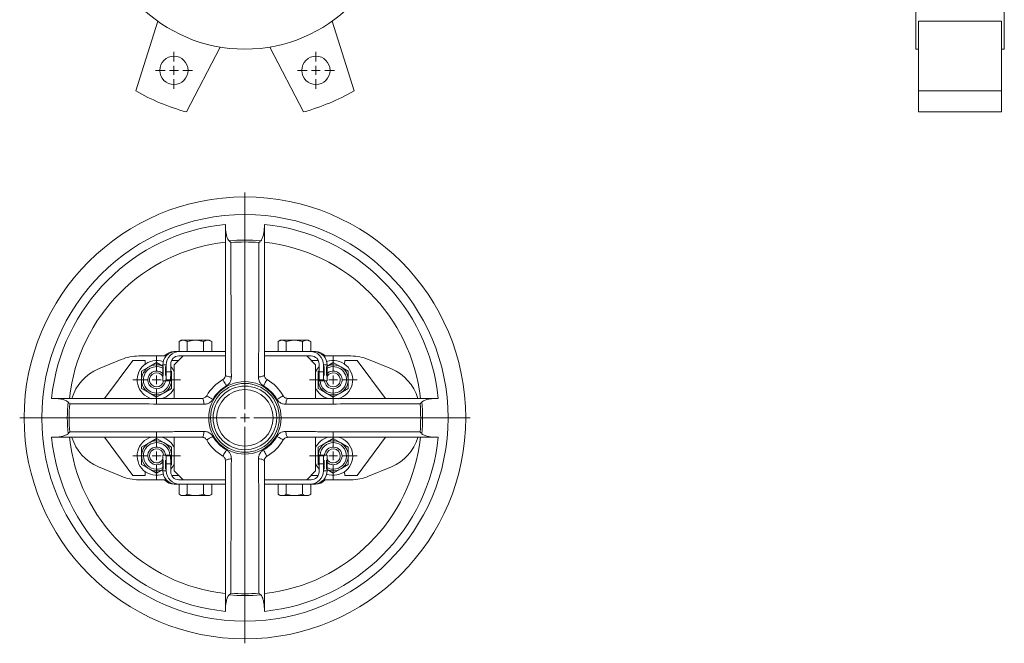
# Model space of a CAD drawing. Header units: millimetres. Extents: x -306 to 351, y -46 to 950.
# Tile 1 of 3: x -306 to 251, y -46 to 306. Entities that reach past the tile are written whole.
import ezdxf

# ---------------------------------------------------------------- set-up
doc = ezdxf.new("R2010")
doc.units = ezdxf.units.MM

# ---------------------------------------------------------------- blocks, each defined once
blk = doc.blocks.new('SW_CENTERMARKSYMBOL_3')
at = {"color": 0, "linetype": 'Continuous', "lineweight": 0}
for p, q in [((0, 5), (0, 10.5)), ((-5, 0), (-10.5, 0)), ((0, 0), (-2.5, 0)), ((0, 0), (0, 2.5)), ((0, 0), (0, -2.5)), ((0, 0), (2.5, 0)), ((5, 0), (10.5, 0)), ((0, -5), (0, -10.5))]:
    blk.add_line(p, q, dxfattribs=at)
blk = doc.blocks.new('SW_CENTERMARKSYMBOL_4')
at = {"color": 0, "linetype": 'Continuous', "lineweight": 0}
for p, q in [((0, 5), (0, 10.5)), ((-5, 0), (-10.5, 0)), ((0, 0), (-2.5, 0)), ((0, 0), (0, 2.5)), ((0, 0), (0, -2.5)), ((0, 0), (2.5, 0)), ((5, 0), (10.5, 0)), ((0, -5), (0, -10.5))]:
    blk.add_line(p, q, dxfattribs=at)
blk = doc.blocks.new('SW_CENTERMARKSYMBOL_14')
at = {"color": 0, "linetype": 'Continuous', "lineweight": 0}
for p, q in [((0, 5), (0, 13.5)), ((-5, 0), (-13.5, 0)), ((0, 0), (-2.5, 0)), ((0, 0), (0, 2.5)), ((0, 0), (0, -2.5)), ((0, 0), (2.5, 0)), ((5, 0), (13.5, 0)), ((0, -5), (0, -13.5))]:
    blk.add_line(p, q, dxfattribs=at)
blk = doc.blocks.new('SW_CENTERMARKSYMBOL_15')
at = {"color": 0, "linetype": 'Continuous', "lineweight": 0}
for p, q in [((0, 5), (0, 13.5)), ((-5, 0), (-13.5, 0)), ((0, 0), (-2.5, 0)), ((0, 0), (0, 2.5)), ((0, 0), (0, -2.5)), ((0, 0), (2.5, 0)), ((5, 0), (13.5, 0)), ((0, -5), (0, -13.5))]:
    blk.add_line(p, q, dxfattribs=at)
blk = doc.blocks.new('SW_CENTERMARKSYMBOL_16')
at = {"color": 0, "linetype": 'Continuous', "lineweight": 0}
for p, q in [((0, 5), (0, 13.5)), ((-5, 0), (-13.5, 0)), ((0, 0), (-2.5, 0)), ((0, 0), (0, 2.5)), ((0, 0), (0, -2.5)), ((0, 0), (2.5, 0)), ((5, 0), (13.5, 0)), ((0, -5), (0, -13.5))]:
    blk.add_line(p, q, dxfattribs=at)
blk = doc.blocks.new('SW_CENTERMARKSYMBOL_17')
at = {"color": 0, "linetype": 'Continuous', "lineweight": 0}
for p, q in [((0, 5), (0, 13.5)), ((-5, 0), (-13.5, 0)), ((0, 0), (-2.5, 0)), ((0, 0), (0, 2.5)), ((0, 0), (0, -2.5)), ((0, 0), (2.5, 0)), ((5, 0), (13.5, 0)), ((0, -5), (0, -13.5))]:
    blk.add_line(p, q, dxfattribs=at)
blk = doc.blocks.new('SW_CENTERMARKSYMBOL_18')
at = {"color": 0, "linetype": 'Continuous', "lineweight": 0}
for p, q in [((0, 5), (0, 127.5)), ((-5, 0), (-127.5, 0)), ((0, 0), (-2.5, 0)), ((0, 0), (0, 2.5)), ((0, 0), (0, -2.5)), ((0, 0), (2.5, 0)), ((5, 0), (127.5, 0)), ((0, -5), (0, -127.5))]:
    blk.add_line(p, q, dxfattribs=at)

msp = doc.modelspace()

# ---------------------------------------------------------------- linework, layer by layer
at = {"color": 7, "linetype": 'Continuous', "lineweight": 15}
for p, q in [((201.22, 289.7), (201.22, 374.7)), ((251.22, 289.7), (251.22, 374.7)), ((-240.45, 266.03), (-228.01, 305.49)), ((-116.87, 266.03), (-129.31, 305.49)), ((249.72, 305.49), (202.72, 305.49)), ((202.72, 266.03), (202.72, 305.49)), ((249.72, 266.03), (249.72, 305.49)), ((-192.7, 290.86), (-211.81, 254.17)), ((-164.62, 290.86), (-145.51, 254.17)), ((201.22, 289.7), (202.72, 289.7)), ((249.72, 289.7), (251.22, 289.7)), ((249.72, 266.03), (202.72, 266.03)), ((202.72, 254.17), (202.72, 266.03)), ((249.72, 254.17), (249.72, 266.03)), ((249.72, 254.17), (202.72, 254.17)), ((-189.66, 190.58), (-189.66, 189.08)), ((-189.66, 190.58), (-189.66, 189.38)), ((-167.66, 189.08), (-167.66, 190.58)), ((-167.66, 189.38), (-167.66, 190.58)), ((-189.66, 189.08), (-189.66, 189.38)), ((-167.66, 189.38), (-167.66, 189.08)), ((-214.69, 125.03), (-215.9, 124.33)), ((-215.9, 124.33), (-215.9, 118.63)), ((-214.69, 125.03), (-213.91, 125.03)), ((-213.27, 125.03), (-213.91, 125.03)), ((-213.27, 125.03), (-207.3, 125.03)), ((-211.28, 124.33), (-211.28, 118.63)), ((-206.02, 125.03), (-207.3, 125.03)), ((-206.02, 125.03), (-200.05, 125.03)), ((-202.04, 124.33), (-202.04, 118.63)), ((-199.41, 125.03), (-200.05, 125.03)), ((-199.41, 125.03), (-198.63, 125.03)), ((-197.42, 124.33), (-198.63, 125.03)), ((-197.42, 124.33), (-197.42, 118.63)), ((-158.69, 125.03), (-159.9, 124.33)), ((-159.9, 124.33), (-159.9, 118.63)), ((-158.69, 125.03), (-157.91, 125.03)), ((-157.27, 125.03), (-157.91, 125.03)), ((-157.27, 125.03), (-151.3, 125.03)), ((-155.28, 124.33), (-155.28, 118.63)), ((-150.02, 125.03), (-151.3, 125.03)), ((-150.02, 125.03), (-144.05, 125.03)), ((-146.04, 124.33), (-146.04, 118.63)), ((-143.41, 125.03), (-144.05, 125.03)), ((-143.41, 125.03), (-142.63, 125.03)), ((-141.42, 124.33), (-142.63, 125.03)), ((-141.42, 124.33), (-141.42, 118.63)), ((-218.63, 118.63), (-217.66, 118.63)), ((-217.66, 118.63), (-215.9, 118.63)), ((-215.66, 118.63), (-189.66, 118.63)), ((-167.66, 118.63), (-141.66, 118.63)), ((-141.42, 118.63), (-139.66, 118.63)), ((-139.66, 118.63), (-138.69, 118.63)), ((-248.64, 114.15), (-261.61, 108.78)), ((-242.16, 113.63), (-258.17, 92.13)), ((-235.16, 113.63), (-242.16, 113.63)), ((-223.99, 116.13), (-238.69, 116.13)), ((-235.07, 111.57), (-235.16, 113.63)), ((-232.91, 109.99), (-228.66, 112.45)), ((-228.66, 112.45), (-225.16, 110.42)), ((-223.25, 116.13), (-223.99, 116.13)), ((-223.25, 116.13), (-223.25, 116.13)), ((-220.66, 111.63), (-220.66, 107.13)), ((-216.16, 113.63), (-220.19, 113.63)), ((-213.66, 116.13), (-218.66, 111.13)), ((-189.66, 116.13), (-216.16, 116.13)), ((-141.16, 116.13), (-167.66, 116.13)), ((-138.66, 111.13), (-143.66, 116.13)), ((-137.13, 113.63), (-141.16, 113.63)), ((-136.66, 107.13), (-136.66, 111.63)), ((-134.07, 116.13), (-134.07, 116.13)), ((-133.33, 116.13), (-134.07, 116.13)), ((-118.63, 116.13), (-133.33, 116.13)), ((-128.66, 112.45), (-132.16, 110.42)), ((-124.41, 109.99), (-128.66, 112.45)), ((-122.16, 113.63), (-122.25, 111.57)), ((-115.16, 113.63), (-122.16, 113.63)), ((-99.15, 92.13), (-115.16, 113.63)), ((-95.71, 108.78), (-108.68, 114.15)), ((-237.16, 107.54), (-232.91, 109.99)), ((-237.16, 102.63), (-237.16, 107.54)), ((-223.16, 111.13), (-225.16, 111.13)), ((-225.16, 102.13), (-225.16, 111.13)), ((-223.22, 102.13), (-223.16, 107.13)), ((-223.16, 107.13), (-223.16, 111.13)), ((-223.16, 107.13), (-220.66, 107.13)), ((-220.66, 107.13), (-220.72, 102.13)), ((-220.66, 107.83), (-220.16, 107.54)), ((-220.16, 107.54), (-220.16, 102.63)), ((-218.66, 111.13), (-218.66, 92.13)), ((-138.66, 92.13), (-138.66, 111.13)), ((-136.66, 107.83), (-137.16, 107.54)), ((-137.16, 107.54), (-137.16, 102.63)), ((-136.66, 107.13), (-134.16, 107.13)), ((-136.6, 102.13), (-136.66, 107.13)), ((-134.16, 111.13), (-134.16, 107.13)), ((-132.16, 111.13), (-134.16, 111.13)), ((-134.16, 107.13), (-134.1, 102.13)), ((-132.16, 111.13), (-132.16, 102.13)), ((-120.16, 107.54), (-124.41, 109.99)), ((-120.16, 102.63), (-120.16, 107.54)), ((-237.16, 97.72), (-237.16, 102.63)), ((-225.16, 102.13), (-223.22, 102.13)), ((-220.72, 102.13), (-223.22, 102.13)), ((-220.16, 102.63), (-220.16, 97.72)), ((-137.16, 102.63), (-137.16, 97.72)), ((-134.1, 102.13), (-136.6, 102.13)), ((-132.16, 102.13), (-134.1, 102.13)), ((-120.16, 97.72), (-120.16, 102.63)), ((-232.91, 95.27), (-237.16, 97.72)), ((-228.66, 92.82), (-232.91, 95.27)), ((-224.41, 95.27), (-228.66, 92.82)), ((-220.16, 97.72), (-224.41, 95.27)), ((-137.16, 97.72), (-132.91, 95.27)), ((-132.91, 95.27), (-128.66, 92.82)), ((-128.66, 92.82), (-124.41, 95.27)), ((-124.41, 95.27), (-120.16, 97.72)), ((-286.91, 92.13), (-288.11, 92.13)), ((-286.91, 92.13), (-286.61, 92.13)), ((-70.71, 92.13), (-70.41, 92.13)), ((-69.21, 92.13), (-70.41, 92.13)), ((-288.11, 70.13), (-286.91, 70.13)), ((-286.61, 70.13), (-286.91, 70.13)), ((-258.17, 70.13), (-242.16, 48.63)), ((-232.91, 66.99), (-237.16, 64.54)), ((-228.66, 69.45), (-232.91, 66.99)), ((-224.41, 66.99), (-228.66, 69.45)), ((-220.16, 64.54), (-224.41, 66.99)), ((-218.66, 70.13), (-218.66, 51.13)), ((-138.66, 51.13), (-138.66, 70.13)), ((-137.16, 64.54), (-132.91, 66.99)), ((-132.91, 66.99), (-128.66, 69.45)), ((-128.66, 69.45), (-124.41, 66.99)), ((-124.41, 66.99), (-120.16, 64.54)), ((-115.16, 48.63), (-99.15, 70.13)), ((-70.41, 70.13), (-70.71, 70.13)), ((-70.41, 70.13), (-69.21, 70.13)), ((-237.16, 64.54), (-237.16, 59.63)), ((-220.16, 59.63), (-220.16, 64.54)), ((-137.16, 59.63), (-137.16, 64.54)), ((-120.16, 64.54), (-120.16, 59.63)), ((-237.16, 59.63), (-237.16, 54.72)), ((-225.16, 60.13), (-223.22, 60.13)), ((-225.16, 60.13), (-225.16, 51.13)), ((-223.16, 55.13), (-223.22, 60.13)), ((-223.22, 60.13), (-220.72, 60.13)), ((-220.72, 60.13), (-220.66, 55.13)), ((-220.16, 54.72), (-220.16, 59.63)), ((-137.16, 54.72), (-137.16, 59.63)), ((-136.66, 55.13), (-136.6, 60.13)), ((-136.6, 60.13), (-134.1, 60.13)), ((-134.1, 60.13), (-134.16, 55.13)), ((-132.16, 60.13), (-134.1, 60.13)), ((-132.16, 51.13), (-132.16, 60.13)), ((-120.16, 59.63), (-120.16, 54.72)), ((-261.61, 53.48), (-248.64, 48.11)), ((-237.16, 54.72), (-232.91, 52.27)), ((-235.16, 48.63), (-235.07, 50.69)), ((-232.91, 52.27), (-228.66, 49.82)), ((-228.66, 49.82), (-225.16, 51.84)), ((-225.16, 51.13), (-223.16, 51.13)), ((-223.16, 55.13), (-223.16, 51.13)), ((-220.66, 55.13), (-223.16, 55.13)), ((-220.66, 50.63), (-220.66, 55.13)), ((-220.66, 54.43), (-220.16, 54.72)), ((-218.66, 51.13), (-213.66, 46.13)), ((-143.66, 46.13), (-138.66, 51.13)), ((-136.66, 54.43), (-137.16, 54.72)), ((-136.66, 55.13), (-136.66, 50.63)), ((-134.16, 55.13), (-136.66, 55.13)), ((-134.16, 51.13), (-134.16, 55.13)), ((-134.16, 51.13), (-132.16, 51.13)), ((-128.66, 49.82), (-132.16, 51.84)), ((-124.41, 52.27), (-128.66, 49.82)), ((-120.16, 54.72), (-124.41, 52.27)), ((-122.25, 50.69), (-122.16, 48.63)), ((-108.68, 48.11), (-95.71, 53.48)), ((-242.16, 48.63), (-235.16, 48.63)), ((-238.69, 46.13), (-223.99, 46.13)), ((-223.99, 46.13), (-223.25, 46.13)), ((-223.25, 46.13), (-223.25, 46.13)), ((-220.19, 48.63), (-216.16, 48.63)), ((-189.66, 46.13), (-216.16, 46.13)), ((-141.16, 46.13), (-167.66, 46.13)), ((-141.16, 48.63), (-137.13, 48.63)), ((-134.07, 46.13), (-134.07, 46.13)), ((-134.07, 46.13), (-133.33, 46.13)), ((-133.33, 46.13), (-118.63, 46.13)), ((-122.16, 48.63), (-115.16, 48.63)), ((-217.66, 43.63), (-218.63, 43.63)), ((-215.9, 43.63), (-217.66, 43.63)), ((-215.9, 37.93), (-215.9, 43.63)), ((-215.66, 43.63), (-189.66, 43.63)), ((-211.28, 37.93), (-211.28, 43.63)), ((-202.04, 37.93), (-202.04, 43.63)), ((-197.42, 37.93), (-197.42, 43.63)), ((-167.66, 43.63), (-141.66, 43.63)), ((-159.9, 37.93), (-159.9, 43.63)), ((-155.28, 37.93), (-155.28, 43.63)), ((-146.04, 37.93), (-146.04, 43.63)), ((-139.66, 43.63), (-141.42, 43.63)), ((-141.42, 37.93), (-141.42, 43.63)), ((-138.69, 43.63), (-139.66, 43.63)), ((-215.9, 37.93), (-214.69, 37.23)), ((-213.91, 37.23), (-214.69, 37.23)), ((-213.27, 37.23), (-213.91, 37.23)), ((-207.3, 37.23), (-213.27, 37.23)), ((-206.02, 37.23), (-207.3, 37.23)), ((-200.05, 37.23), (-206.02, 37.23)), ((-199.41, 37.23), (-200.05, 37.23)), ((-198.63, 37.23), (-199.41, 37.23)), ((-198.63, 37.23), (-197.42, 37.93)), ((-159.9, 37.93), (-158.69, 37.23)), ((-157.91, 37.23), (-158.69, 37.23)), ((-157.27, 37.23), (-157.91, 37.23)), ((-151.3, 37.23), (-157.27, 37.23)), ((-150.02, 37.23), (-151.3, 37.23)), ((-144.05, 37.23), (-150.02, 37.23)), ((-143.41, 37.23), (-144.05, 37.23)), ((-142.63, 37.23), (-143.41, 37.23)), ((-142.63, 37.23), (-141.42, 37.93)), ((-189.66, -27.12), (-189.66, -26.82)), ((-189.66, -26.82), (-189.66, -28.32)), ((-189.66, -27.12), (-189.66, -28.32)), ((-167.66, -26.82), (-167.66, -27.12)), ((-167.66, -28.32), (-167.66, -26.82)), ((-167.66, -28.32), (-167.66, -27.12))]:
    msp.add_line(p, q, dxfattribs=at)
at = {"color": 7, "linetype": 'Continuous', "lineweight": 15, "flags": 128}
for points in [[(-220.61, 110.13), (-219.48, 108.69), (-218.66, 107.21)], [(-136.71, 110.13), (-137.84, 108.69), (-138.66, 107.21)], [(-191.16, 102.78), (-191.12, 102.71), (-190.99, 102.48), (-190.78, 102.13), (-190.51, 101.66), (-190.2, 101.11), (-189.85, 100.5), (-189.48, 99.88), (-189.13, 99.27)], [(-189.66, 105.38), (-189.59, 105.17), (-189.4, 104.97), (-189.08, 104.79), (-188.66, 104.63), (-188.15, 104.51), (-187.58, 104.42), (-186.96, 104.38), (-186.33, 104.38)], [(-167.66, 105.38), (-167.73, 105.17), (-167.92, 104.97), (-168.24, 104.79), (-168.66, 104.63), (-169.17, 104.51), (-169.74, 104.42), (-170.36, 104.38), (-170.99, 104.38)], [(-166.16, 102.78), (-166.2, 102.71), (-166.33, 102.48), (-166.54, 102.13), (-166.81, 101.66), (-167.12, 101.11), (-167.48, 100.5), (-167.84, 99.88), (-168.19, 99.27)], [(-202.91, 92.13), (-202.7, 92.06), (-202.5, 91.87), (-202.32, 91.55), (-202.16, 91.13), (-202.04, 90.62), (-201.95, 90.05), (-201.91, 89.43), (-201.91, 88.8)], [(-200.31, 93.63), (-200.24, 93.59), (-200.01, 93.46), (-199.66, 93.25), (-199.19, 92.98), (-198.64, 92.67), (-198.03, 92.32), (-197.41, 91.95), (-196.8, 91.6)], [(-157.01, 93.63), (-157.08, 93.59), (-157.31, 93.46), (-157.66, 93.25), (-158.13, 92.98), (-158.68, 92.67), (-159.29, 92.32), (-159.91, 91.95), (-160.52, 91.6)], [(-155.41, 88.8), (-155.41, 89.43), (-155.37, 90.05), (-155.28, 90.62), (-155.16, 91.13), (-155, 91.55), (-154.82, 91.87), (-154.62, 92.06), (-154.41, 92.13)], [(-201.91, 73.46), (-201.91, 72.83), (-201.95, 72.22), (-202.04, 71.64), (-202.16, 71.13), (-202.32, 70.71), (-202.5, 70.39), (-202.7, 70.2), (-202.91, 70.13)], [(-154.41, 70.13), (-154.62, 70.2), (-154.82, 70.39), (-155, 70.71), (-155.16, 71.13), (-155.28, 71.64), (-155.37, 72.22), (-155.41, 72.83), (-155.41, 73.46)], [(-196.8, 70.66), (-197.41, 70.31), (-198.03, 69.95), (-198.64, 69.6), (-199.19, 69.28), (-199.66, 69.01), (-200.01, 68.8), (-200.24, 68.67), (-200.31, 68.63)], [(-160.52, 70.66), (-159.91, 70.31), (-159.29, 69.95), (-158.68, 69.6), (-158.13, 69.28), (-157.66, 69.01), (-157.31, 68.8), (-157.08, 68.67), (-157.01, 68.63)], [(-189.13, 62.99), (-189.48, 62.38), (-189.85, 61.76), (-190.2, 61.15), (-190.51, 60.6), (-190.78, 60.13), (-190.99, 59.78), (-191.12, 59.55), (-191.16, 59.48)], [(-168.19, 62.99), (-167.84, 62.38), (-167.48, 61.76), (-167.12, 61.15), (-166.81, 60.6), (-166.54, 60.13), (-166.33, 59.78), (-166.2, 59.55), (-166.16, 59.48)], [(-186.33, 57.88), (-186.96, 57.88), (-187.58, 57.84), (-188.15, 57.75), (-188.66, 57.63), (-189.08, 57.47), (-189.4, 57.29), (-189.59, 57.09), (-189.66, 56.88)], [(-170.99, 57.88), (-170.36, 57.88), (-169.74, 57.84), (-169.17, 57.75), (-168.66, 57.63), (-168.24, 57.47), (-167.92, 57.29), (-167.73, 57.09), (-167.66, 56.88)], [(-220.61, 52.13), (-219.48, 53.57), (-218.66, 55.05)], [(-136.71, 52.13), (-137.84, 53.57), (-138.66, 55.05)]]:
    msp.add_lwpolyline(points, dxfattribs=at)
at = {"color": 7, "linetype": 'Continuous', "lineweight": 15}
for centre, radius in [((-178.66, 374.7), 85), ((-218.84, 277.69), 8), ((-138.48, 277.69), 8), ((-178.66, 81.13), 125), ((-178.66, 81.13), 115), ((-178.66, 81.13), 20.51), ((-178.66, 81.13), 19.46), ((-178.66, 81.13), 18), ((-178.66, 81.13), 16)]:
    msp.add_circle(centre, radius, dxfattribs=at)
for centre, radius, start, end in [((-178.66, 374.7), 125, 240.377, 254.623), ((-178.66, 374.7), 125, 285.377, 299.623), ((-178.66, 81.13), 110, 95.7392, 174.2608), ((-178.66, 81.13), 110, 5.7392, 84.2608), ((-178.66, 81.13), 100, 96.3153, 173.6847), ((-178.66, 81.13), 100.54, 84.8815, 95.1185), ((-178.66, 81.13), 99.49, 85.4363, 94.5637), ((-178.66, 81.13), 100, 6.3153, 83.6847), ((-217.66, 111.13), 7.5, 90.0005, 138.1925), ((-139.66, 111.13), 7.5, 41.8075, 89.9995), ((-238.69, 90.13), 26, 90, 112.5), ((-228.66, 102.63), 11, 70.1718, 255.263), ((-128.66, 102.63), 11, 284.737, 109.8282), ((-118.63, 90.13), 26, 67.5, 90), ((-251.66, 84.76), 26, 112.5, 163.4514), ((-228.66, 102.63), 8.5, 65.5501, 270), ((-228.66, 102.63), 5, 44.427, 270), ((-228.66, 102.63), 4, 27.9917, 270), ((-128.66, 102.63), 5, 270, 135.573), ((-128.66, 102.63), 4, 270, 153.13), ((-128.66, 102.63), 8.5, 270, 114.7547), ((-105.66, 84.76), 26, 16.5692, 67.5), ((-228.66, 102.63), 8.5, 270, 20.1386), ((-228.66, 102.63), 5, 270, 354.2485), ((-228.66, 102.63), 4, 270, 352.648), ((-178.66, 81.13), 25, 120, 150), ((-178.66, 81.13), 25, 30, 60), ((-128.66, 102.63), 8.5, 159.8614, 270), ((-128.66, 102.63), 5, 185.8893, 270), ((-128.66, 102.63), 4, 187.259, 270), ((-228.66, 102.63), 11, 285.6077, 335.38), ((-178.66, 81.13), 20.95, 120, 150), ((-178.66, 81.13), 20.95, 30, 60), ((-128.66, 102.63), 11, 204.62, 254.3923), ((-178.66, 81.13), 100.54, 174.8815, 185.1185), ((-178.66, 81.13), 100.54, 354.8815, 5.1185), ((-178.66, 81.13), 99.49, 175.4363, 184.5637), ((-178.66, 81.13), 99.49, 355.4363, 4.5637), ((-178.66, 81.13), 110, 185.7392, 264.2608), ((-178.66, 81.13), 100, 186.3153, 263.6847), ((-251.66, 77.5), 26, 196.5692, 247.5), ((-228.66, 59.63), 11, 104.737, 289.8282), ((-228.66, 59.63), 8.5, 339.8614, 270), ((-228.66, 59.63), 11, 24.62, 74.3923), ((-178.66, 81.13), 25, 210, 240), ((-178.66, 81.13), 20.95, 210, 240), ((-178.66, 81.13), 20.95, 300, 330), ((-178.66, 81.13), 100, 276.3153, 353.6847), ((-178.66, 81.13), 110, 275.7392, 354.2608), ((-178.66, 81.13), 25, 300, 330), ((-128.66, 59.63), 11, 105.6077, 155.38), ((-128.66, 59.63), 8.5, 270, 200.1386), ((-128.66, 59.63), 11, 250.1718, 75.263), ((-105.66, 77.5), 26, 292.5, 343.4514), ((-228.66, 59.63), 5, 5.8586, 270), ((-228.66, 59.63), 4, 7.3463, 270), ((-128.66, 59.63), 5, 270, 174.1355), ((-128.66, 59.63), 4, 270, 172.6915), ((-228.66, 59.63), 4, 270, 332.6871), ((-228.66, 59.63), 5, 270, 315.573), ((-128.66, 59.63), 5, 224.427, 270), ((-128.66, 59.63), 4, 208.8272, 270), ((-228.66, 59.63), 8.5, 270, 294.8534), ((-128.66, 59.63), 8.5, 245.5236, 270), ((-238.69, 72.13), 26, 247.5, 270), ((-217.66, 51.13), 7.5, 221.8075, 269.9995), ((-139.66, 51.13), 7.5, 270.0005, 318.1925), ((-118.63, 72.13), 26, 270, 292.5), ((-178.66, 81.13), 100.54, 264.8815, 275.1185), ((-178.66, 81.13), 99.49, 265.4363, 274.5637)]:
    msp.add_arc(centre, radius, start, end, dxfattribs=at)
at = {"color": 8, "linetype": 'Continuous', "lineweight": 15}
for centre, start, end in [((-228.66, 102.63), 61.5592, 270), ((-128.66, 102.63), 270, 117.9842), ((-228.66, 102.63), 270, 356.1774), ((-128.66, 102.63), 183.8226, 270), ((-228.66, 59.63), 3.8226, 270), ((-128.66, 59.63), 270, 176.1774), ((-228.66, 59.63), 270, 298.316), ((-128.66, 59.63), 241.5883, 270)]:
    msp.add_arc(centre, 7.5, start, end, dxfattribs=at)
at = {"color": 7, "linetype": 'Continuous', "lineweight": 15}
for centre, major_axis, ratio, start_param, end_param in [((-218.63, 111.13), (0, 7.5), 0.987731, 0, 0.841069), ((-215.66, 111.13), (7.5, 0), 0.999922, 1.570796, 3.141593), ((-141.66, 111.13), (-7.5, 0), 0.999922, 3.141593, 4.712389), ((-138.69, 111.13), (0, 7.5), 0.987731, 5.442117, 6.283185), ((-217.66, 111.13), (7.5, 0), 0.999922, 2.411865, 3.141593), ((-216.16, 111.63), (-4.5, 0), 0.999922, 4.712389, 6.283185), ((-141.16, 111.63), (4.5, 0), 0.999922, 0, 1.570796), ((-139.66, 111.13), (-7.5, 0), 0.999922, 3.141593, 3.87132), ((-217.66, 51.13), (7.5, 0), 0.999922, 3.141593, 3.87132), ((-215.66, 51.13), (7.5, 0), 0.999922, 3.141593, 4.712389), ((-216.16, 50.63), (-4.5, 0), 0.999922, 0, 1.570796), ((-141.66, 51.13), (-7.5, 0), 0.999922, 1.570796, 3.141593), ((-141.16, 50.63), (4.5, 0), 0.999922, 4.712389, 6.283185), ((-139.66, 51.13), (-7.5, 0), 0.999922, 2.411865, 3.141593), ((-218.63, 51.13), (0, 7.5), 0.987731, 2.300524, 3.141593), ((-138.69, 51.13), (0, 7.5), 0.987731, 3.141593, 3.982661)]:
    msp.add_ellipse(centre, major_axis=major_axis, ratio=ratio, start_param=start_param, end_param=end_param, dxfattribs=at)
for centre in [(-224.91, 107.63), (-223.54, 107.63), (-133.79, 107.63), (-132.41, 107.63), (-224.91, 54.63), (-223.54, 54.63), (-133.79, 54.63), (-132.41, 54.63)]:
    msp.add_ellipse(centre, major_axis=(0, 2.5), ratio=0.0125, dxfattribs=at)
for points, knots in [([(-189.66, 189.38), (-189.66, 188.67), (-189.63, 187.96), (-189.5, 186.56), (-189.41, 185.86), (-189.2, 184.82), (-189.12, 184.48), (-188.94, 183.79), (-188.83, 183.45), (-188.58, 182.78), (-188.44, 182.45), (-188.09, 181.83), (-187.89, 181.53), (-187.63, 181.27)], [0, 0, 0, 0, 0.25, 0.25, 0.5, 0.5, 0.625, 0.625, 0.75, 0.75, 0.875, 0.875, 1, 1, 1, 1]), ([(-189.66, 185.16), (-189.66, 186.06), (-189.65, 187.31), (-189.66, 188.69), (-189.66, 189.08)], [0, 0, 0, 0, 0.721539, 1, 1, 1, 1]), ([(-189.66, 105.38), (-189.66, 117.9), (-189.66, 144.53), (-189.66, 171.08), (-189.66, 185.16)], [0, 0, 0, 0, 0.470043, 1, 1, 1, 1]), ([(-169.69, 181.27), (-169.56, 181.4), (-169.45, 181.54), (-169.24, 181.83), (-169.15, 181.98), (-168.89, 182.44), (-168.74, 182.77), (-168.37, 183.77), (-168.19, 184.45), (-167.91, 185.84), (-167.82, 186.55), (-167.69, 187.96), (-167.66, 188.67), (-167.66, 189.38)], [0, 0, 0, 0, 0.0625, 0.0625, 0.125, 0.125, 0.25, 0.25, 0.5, 0.5, 0.75, 0.75, 1, 1, 1, 1]), ([(-167.66, 189.08), (-167.66, 188.08), (-167.67, 186.7), (-167.66, 185.49), (-167.66, 185.16)], [0, 0, 0, 0, 0.721511, 1, 1, 1, 1]), ([(-167.66, 185.16), (-167.66, 171.08), (-167.66, 144.53), (-167.66, 117.9), (-167.66, 105.38)], [0, 0, 0, 0, 0.529957, 1, 1, 1, 1]), ([(-187.63, 181.27), (-187.46, 181.1), (-187.28, 180.94), (-186.93, 180.62), (-186.75, 180.46), (-186.58, 180.31)], [0, 0, 0, 0, 0.5, 0.5, 1, 1, 1, 1]), ([(-186.58, 180.31), (-186.57, 167.66), (-186.55, 155.02), (-186.51, 136.05), (-186.5, 129.73), (-186.46, 120.23), (-186.44, 117.06), (-186.4, 110.73), (-186.37, 107.56), (-186.33, 104.38)], [0, 0, 0, 0, 0.5, 0.5, 0.75, 0.75, 0.875, 0.875, 1, 1, 1, 1]), ([(-170.99, 104.38), (-170.95, 107.56), (-170.92, 110.73), (-170.88, 117.06), (-170.87, 120.23), (-170.82, 129.73), (-170.81, 136.05), (-170.77, 155.02), (-170.75, 167.66), (-170.74, 180.31)], [0, 0, 0, 0, 0.125, 0.125, 0.25, 0.25, 0.5, 0.5, 1, 1, 1, 1]), ([(-169.69, 181.27), (-169.86, 181.1), (-170.04, 180.94), (-170.39, 180.62), (-170.57, 180.46), (-170.74, 180.31)], [0, 0, 0, 0, 0.5, 0.5, 1, 1, 1, 1]), ([(-211.28, 124.33), (-211.6, 124.52), (-211.93, 124.68), (-212.59, 124.92), (-212.93, 125), (-213.27, 125.03)], [0, 0, 0, 0, 0.5, 0.5, 1, 1, 1, 1]), ([(-197.42, 124.33), (-197.74, 124.52), (-198.07, 124.68), (-198.73, 124.92), (-199.07, 125), (-199.41, 125.03)], [0, 0, 0, 0, 0.5, 0.5, 1, 1, 1, 1]), ([(-155.28, 124.33), (-155.6, 124.52), (-155.93, 124.68), (-156.59, 124.92), (-156.93, 125), (-157.27, 125.03)], [0, 0, 0, 0, 0.5, 0.5, 1, 1, 1, 1]), ([(-141.42, 124.33), (-141.74, 124.52), (-142.07, 124.68), (-142.73, 124.92), (-143.07, 125), (-143.41, 125.03)], [0, 0, 0, 0, 0.5, 0.5, 1, 1, 1, 1]), ([(-189.66, 105.38), (-189.69, 105.04), (-189.75, 104.39), (-190.23, 103.53), (-190.76, 103.04), (-191.06, 102.84), (-191.14, 102.79), (-191.16, 102.78)], [0, 0, 0, 0, 0.353351, 0.687799, 0.912413, 0.983673, 1, 1, 1, 1]), ([(-189.13, 99.27), (-189.1, 99.29), (-188.52, 99.63), (-187.47, 100.57), (-186.49, 102.37), (-186.38, 103.7), (-186.33, 104.38)], [0, 0, 0, 0, 0.017166, 0.324467, 0.6596, 1, 1, 1, 1]), ([(-170.99, 104.38), (-170.99, 104.16), (-170.97, 103.33), (-170.61, 101.93), (-169.67, 100.33), (-168.68, 99.62), (-168.19, 99.27)], [0, 0, 0, 0, 0.112, 0.421973, 0.712965, 1, 1, 1, 1]), ([(-166.16, 102.78), (-166.39, 102.94), (-166.65, 103.12), (-167.08, 103.57), (-167.45, 104.16), (-167.64, 104.86), (-167.66, 105.27), (-167.66, 105.38)], [0, 0, 0, 0, 0.237593, 0.275355, 0.563595, 0.882604, 1, 1, 1, 1]), ([(-278.8, 90.1), (-278.93, 90.23), (-279.07, 90.34), (-279.36, 90.55), (-279.51, 90.64), (-279.97, 90.9), (-280.3, 91.05), (-281.3, 91.42), (-281.98, 91.6), (-283.37, 91.88), (-284.07, 91.97), (-285.49, 92.1), (-286.2, 92.13), (-286.91, 92.13)], [0, 0, 0, 0, 0.0625, 0.0625, 0.125, 0.125, 0.25, 0.25, 0.5, 0.5, 0.75, 0.75, 1, 1, 1, 1]), ([(-286.61, 92.13), (-285.61, 92.13), (-284.23, 92.12), (-283.02, 92.13), (-282.69, 92.13)], [0, 0, 0, 0, 0.721511, 1, 1, 1, 1]), ([(-282.69, 92.13), (-268.72, 92.13), (-242.16, 92.13), (-215.53, 92.13), (-202.91, 92.13)], [0, 0, 0, 0, 0.526145, 1, 1, 1, 1]), ([(-278.8, 90.1), (-278.63, 89.93), (-278.47, 89.75), (-278.15, 89.4), (-277.99, 89.22), (-277.84, 89.05)], [0, 0, 0, 0, 0.5, 0.5, 1, 1, 1, 1]), ([(-200.31, 93.63), (-200.47, 93.4), (-200.65, 93.14), (-201.1, 92.71), (-201.69, 92.34), (-202.39, 92.15), (-202.8, 92.13), (-202.91, 92.13)], [0, 0, 0, 0, 0.237593, 0.275355, 0.563595, 0.882604, 1, 1, 1, 1]), ([(-201.91, 88.8), (-201.69, 88.8), (-200.86, 88.82), (-199.46, 89.18), (-197.86, 90.12), (-197.15, 91.11), (-196.8, 91.6)], [0, 0, 0, 0, 0.112, 0.421973, 0.712965, 1, 1, 1, 1]), ([(-160.52, 91.6), (-160.5, 91.57), (-160.16, 90.99), (-159.22, 89.95), (-157.42, 88.96), (-156.09, 88.85), (-155.41, 88.8)], [0, 0, 0, 0, 0.017166, 0.324467, 0.6596, 1, 1, 1, 1]), ([(-157.01, 93.63), (-157, 93.61), (-156.95, 93.53), (-156.75, 93.23), (-156.26, 92.7), (-155.4, 92.22), (-154.75, 92.16), (-154.41, 92.13)], [0, 0, 0, 0, 0.0163271, 0.0875868, 0.3122012, 0.6466492, 1, 1, 1, 1]), ([(-154.41, 92.13), (-141.89, 92.13), (-115.26, 92.13), (-88.71, 92.13), (-74.63, 92.13)], [0, 0, 0, 0, 0.470043, 1, 1, 1, 1]), ([(-78.52, 90.1), (-78.69, 89.93), (-78.85, 89.75), (-79.17, 89.4), (-79.33, 89.22), (-79.48, 89.05)], [0, 0, 0, 0, 0.5, 0.5, 1, 1, 1, 1]), ([(-70.41, 92.13), (-71.12, 92.13), (-71.83, 92.1), (-73.23, 91.97), (-73.93, 91.88), (-74.97, 91.67), (-75.32, 91.59), (-76, 91.41), (-76.34, 91.3), (-77.01, 91.05), (-77.34, 90.91), (-77.96, 90.56), (-78.26, 90.36), (-78.52, 90.1)], [0, 0, 0, 0, 0.25, 0.25, 0.5, 0.5, 0.625, 0.625, 0.75, 0.75, 0.875, 0.875, 1, 1, 1, 1]), ([(-74.63, 92.13), (-73.73, 92.13), (-72.48, 92.12), (-71.1, 92.13), (-70.71, 92.13)], [0, 0, 0, 0, 0.721539, 1, 1, 1, 1]), ([(-201.91, 88.8), (-205.09, 88.84), (-208.26, 88.87), (-214.59, 88.91), (-217.76, 88.93), (-227.25, 88.97), (-233.58, 88.98), (-252.55, 89.02), (-265.19, 89.04), (-277.84, 89.05)], [0, 0, 0, 0, 0.125, 0.125, 0.25, 0.25, 0.5, 0.5, 1, 1, 1, 1]), ([(-79.48, 89.05), (-92.13, 89.04), (-104.77, 89.02), (-123.74, 88.98), (-130.07, 88.97), (-139.56, 88.93), (-142.73, 88.91), (-149.06, 88.87), (-152.24, 88.84), (-155.41, 88.8)], [0, 0, 0, 0, 0.5, 0.5, 0.75, 0.75, 0.875, 0.875, 1, 1, 1, 1]), ([(-278.8, 72.16), (-278.63, 72.33), (-278.47, 72.51), (-278.15, 72.86), (-277.99, 73.04), (-277.84, 73.21)], [0, 0, 0, 0, 0.5, 0.5, 1, 1, 1, 1]), ([(-277.84, 73.21), (-265.19, 73.22), (-252.55, 73.24), (-233.58, 73.28), (-227.25, 73.29), (-217.76, 73.34), (-214.59, 73.35), (-208.26, 73.39), (-205.09, 73.42), (-201.91, 73.46)], [0, 0, 0, 0, 0.5, 0.5, 0.75, 0.75, 0.875, 0.875, 1, 1, 1, 1]), ([(-196.8, 70.66), (-196.82, 70.69), (-197.16, 71.27), (-198.1, 72.32), (-199.9, 73.3), (-201.23, 73.41), (-201.91, 73.46)], [0, 0, 0, 0, 0.017166, 0.324467, 0.6596, 1, 1, 1, 1]), ([(-155.41, 73.46), (-155.63, 73.46), (-156.46, 73.44), (-157.86, 73.08), (-159.46, 72.14), (-160.17, 71.15), (-160.52, 70.66)], [0, 0, 0, 0, 0.112, 0.421973, 0.712965, 1, 1, 1, 1]), ([(-155.41, 73.46), (-152.24, 73.42), (-149.06, 73.39), (-142.73, 73.35), (-139.56, 73.34), (-130.07, 73.29), (-123.74, 73.28), (-104.77, 73.24), (-92.13, 73.22), (-79.48, 73.21)], [0, 0, 0, 0, 0.125, 0.125, 0.25, 0.25, 0.5, 0.5, 1, 1, 1, 1]), ([(-78.52, 72.16), (-78.69, 72.33), (-78.85, 72.51), (-79.17, 72.86), (-79.33, 73.04), (-79.48, 73.21)], [0, 0, 0, 0, 0.5, 0.5, 1, 1, 1, 1]), ([(-286.91, 70.13), (-286.2, 70.13), (-285.49, 70.16), (-284.09, 70.29), (-283.39, 70.38), (-282.35, 70.59), (-282.01, 70.67), (-281.32, 70.85), (-280.98, 70.96), (-280.31, 71.21), (-279.98, 71.35), (-279.36, 71.7), (-279.06, 71.9), (-278.8, 72.16)], [0, 0, 0, 0, 0.25, 0.25, 0.5, 0.5, 0.625, 0.625, 0.75, 0.75, 0.875, 0.875, 1, 1, 1, 1]), ([(-282.69, 70.13), (-283.59, 70.13), (-284.84, 70.14), (-286.22, 70.13), (-286.61, 70.13)], [0, 0, 0, 0, 0.721539, 1, 1, 1, 1]), ([(-202.91, 70.13), (-215.53, 70.13), (-242.16, 70.13), (-268.72, 70.13), (-282.69, 70.13)], [0, 0, 0, 0, 0.473855, 1, 1, 1, 1]), ([(-202.91, 70.13), (-202.57, 70.1), (-201.92, 70.04), (-201.06, 69.56), (-200.57, 69.03), (-200.37, 68.73), (-200.32, 68.65), (-200.31, 68.63)], [0, 0, 0, 0, 0.353351, 0.687799, 0.912413, 0.983673, 1, 1, 1, 1]), ([(-154.41, 70.13), (-154.52, 70.13), (-154.93, 70.11), (-155.63, 69.92), (-156.22, 69.55), (-156.67, 69.12), (-156.85, 68.86), (-157.01, 68.63)], [0, 0, 0, 0, 0.117396, 0.436405, 0.724645, 0.762407, 1, 1, 1, 1]), ([(-74.63, 70.13), (-88.71, 70.13), (-115.26, 70.13), (-141.89, 70.13), (-154.41, 70.13)], [0, 0, 0, 0, 0.529957, 1, 1, 1, 1]), ([(-78.52, 72.16), (-78.39, 72.03), (-78.25, 71.92), (-77.96, 71.71), (-77.81, 71.62), (-77.35, 71.36), (-77.02, 71.21), (-76.02, 70.84), (-75.34, 70.66), (-73.95, 70.38), (-73.25, 70.29), (-71.83, 70.16), (-71.12, 70.13), (-70.41, 70.13)], [0, 0, 0, 0, 0.0625, 0.0625, 0.125, 0.125, 0.25, 0.25, 0.5, 0.5, 0.75, 0.75, 1, 1, 1, 1]), ([(-70.71, 70.13), (-71.71, 70.13), (-73.09, 70.14), (-74.3, 70.13), (-74.63, 70.13)], [0, 0, 0, 0, 0.721511, 1, 1, 1, 1]), ([(-186.33, 57.88), (-186.33, 58.1), (-186.35, 58.93), (-186.71, 60.33), (-187.65, 61.93), (-188.64, 62.64), (-189.13, 62.99)], [0, 0, 0, 0, 0.112, 0.421973, 0.712965, 1, 1, 1, 1]), ([(-168.19, 62.99), (-168.22, 62.97), (-168.8, 62.63), (-169.85, 61.69), (-170.83, 59.89), (-170.94, 58.56), (-170.99, 57.88)], [0, 0, 0, 0, 0.017166, 0.324467, 0.6596, 1, 1, 1, 1]), ([(-191.16, 59.48), (-190.93, 59.32), (-190.67, 59.14), (-190.24, 58.69), (-189.87, 58.1), (-189.68, 57.4), (-189.66, 56.99), (-189.66, 56.88)], [0, 0, 0, 0, 0.237593, 0.275355, 0.563595, 0.882604, 1, 1, 1, 1]), ([(-189.66, -22.9), (-189.66, -8.82), (-189.66, 17.73), (-189.66, 44.36), (-189.66, 56.88)], [0, 0, 0, 0, 0.529957, 1, 1, 1, 1]), ([(-186.33, 57.88), (-186.37, 54.71), (-186.4, 51.53), (-186.44, 45.2), (-186.46, 42.03), (-186.5, 32.54), (-186.51, 26.21), (-186.55, 7.24), (-186.57, -5.4), (-186.58, -18.04)], [0, 0, 0, 0, 0.125, 0.125, 0.25, 0.25, 0.5, 0.5, 1, 1, 1, 1]), ([(-170.74, -18.04), (-170.75, -5.4), (-170.77, 7.24), (-170.81, 26.21), (-170.82, 32.54), (-170.87, 42.03), (-170.88, 45.2), (-170.92, 51.53), (-170.95, 54.71), (-170.99, 57.88)], [0, 0, 0, 0, 0.5, 0.5, 0.75, 0.75, 0.875, 0.875, 1, 1, 1, 1]), ([(-167.66, 56.88), (-167.63, 57.22), (-167.57, 57.87), (-167.09, 58.73), (-166.56, 59.22), (-166.26, 59.42), (-166.18, 59.47), (-166.16, 59.48)], [0, 0, 0, 0, 0.353351, 0.687799, 0.912413, 0.983673, 1, 1, 1, 1]), ([(-167.66, 56.88), (-167.66, 44.36), (-167.66, 17.73), (-167.66, -8.82), (-167.66, -22.9)], [0, 0, 0, 0, 0.470043, 1, 1, 1, 1]), ([(-211.28, 37.93), (-211.6, 37.74), (-211.93, 37.59), (-212.59, 37.34), (-212.93, 37.26), (-213.27, 37.23)], [0, 0, 0, 0, 0.5, 0.5, 1, 1, 1, 1]), ([(-211.28, 37.93), (-210.63, 37.74), (-209.98, 37.58), (-208.65, 37.34), (-207.97, 37.26), (-207.3, 37.23)], [0, 0, 0, 0, 0.5, 0.5, 1, 1, 1, 1]), ([(-206.02, 37.23), (-205.35, 37.26), (-204.68, 37.34), (-203.36, 37.58), (-202.69, 37.74), (-202.04, 37.93)], [0, 0, 0, 0, 0.5, 0.5, 1, 1, 1, 1]), ([(-197.42, 37.93), (-197.74, 37.74), (-198.07, 37.59), (-198.73, 37.34), (-199.07, 37.26), (-199.41, 37.23)], [0, 0, 0, 0, 0.5, 0.5, 1, 1, 1, 1]), ([(-155.28, 37.93), (-155.6, 37.74), (-155.93, 37.59), (-156.59, 37.34), (-156.93, 37.26), (-157.27, 37.23)], [0, 0, 0, 0, 0.5, 0.5, 1, 1, 1, 1]), ([(-155.28, 37.93), (-154.63, 37.74), (-153.98, 37.58), (-152.65, 37.34), (-151.97, 37.26), (-151.3, 37.23)], [0, 0, 0, 0, 0.5, 0.5, 1, 1, 1, 1]), ([(-150.02, 37.23), (-149.35, 37.26), (-148.68, 37.34), (-147.36, 37.58), (-146.69, 37.74), (-146.04, 37.93)], [0, 0, 0, 0, 0.5, 0.5, 1, 1, 1, 1]), ([(-141.42, 37.93), (-141.74, 37.74), (-142.07, 37.59), (-142.73, 37.34), (-143.07, 37.26), (-143.41, 37.23)], [0, 0, 0, 0, 0.5, 0.5, 1, 1, 1, 1]), ([(-187.63, -19.01), (-187.76, -19.14), (-187.87, -19.28), (-188.08, -19.57), (-188.17, -19.72), (-188.43, -20.18), (-188.58, -20.51), (-188.95, -21.51), (-189.13, -22.19), (-189.41, -23.58), (-189.5, -24.28), (-189.63, -25.7), (-189.66, -26.41), (-189.66, -27.12)], [0, 0, 0, 0, 0.0625, 0.0625, 0.125, 0.125, 0.25, 0.25, 0.5, 0.5, 0.75, 0.75, 1, 1, 1, 1]), ([(-187.63, -19.01), (-187.46, -18.84), (-187.28, -18.68), (-186.93, -18.36), (-186.75, -18.2), (-186.58, -18.04)], [0, 0, 0, 0, 0.5, 0.5, 1, 1, 1, 1]), ([(-169.69, -19.01), (-169.86, -18.84), (-170.04, -18.68), (-170.39, -18.36), (-170.57, -18.2), (-170.74, -18.04)], [0, 0, 0, 0, 0.5, 0.5, 1, 1, 1, 1]), ([(-167.66, -27.12), (-167.66, -26.41), (-167.69, -25.7), (-167.82, -24.29), (-167.91, -23.6), (-168.12, -22.56), (-168.2, -22.21), (-168.38, -21.53), (-168.49, -21.19), (-168.74, -20.52), (-168.88, -20.19), (-169.23, -19.57), (-169.43, -19.26), (-169.69, -19.01)], [0, 0, 0, 0, 0.25, 0.25, 0.5, 0.5, 0.625, 0.625, 0.75, 0.75, 0.875, 0.875, 1, 1, 1, 1]), ([(-189.66, -26.82), (-189.66, -25.82), (-189.65, -24.44), (-189.66, -23.23), (-189.66, -22.9)], [0, 0, 0, 0, 0.721511, 1, 1, 1, 1]), ([(-167.66, -22.9), (-167.66, -23.8), (-167.67, -25.05), (-167.66, -26.43), (-167.66, -26.82)], [0, 0, 0, 0, 0.721539, 1, 1, 1, 1])]:
    msp.add_open_spline(points, degree=3, knots=knots, dxfattribs=at)
for points in [[(-213.91, 125.03), (-214.59, 124.97), (-215.25, 124.71), (-215.9, 124.33)], [(-211.28, 124.33), (-209.98, 124.71), (-208.66, 124.97), (-207.3, 125.03)], [(-206.02, 125.03), (-204.66, 124.97), (-203.34, 124.71), (-202.04, 124.33)], [(-200.05, 125.03), (-200.73, 124.97), (-201.39, 124.71), (-202.04, 124.33)], [(-157.91, 125.03), (-158.59, 124.97), (-159.25, 124.71), (-159.9, 124.33)], [(-155.28, 124.33), (-153.98, 124.71), (-152.66, 124.97), (-151.3, 125.03)], [(-150.02, 125.03), (-148.66, 124.97), (-147.34, 124.71), (-146.04, 124.33)], [(-144.05, 125.03), (-144.73, 124.97), (-145.39, 124.71), (-146.04, 124.33)], [(-213.91, 37.23), (-214.59, 37.29), (-215.25, 37.55), (-215.9, 37.93)], [(-200.05, 37.23), (-200.73, 37.29), (-201.39, 37.55), (-202.04, 37.93)], [(-157.91, 37.23), (-158.59, 37.29), (-159.25, 37.55), (-159.9, 37.93)], [(-144.05, 37.23), (-144.73, 37.29), (-145.39, 37.55), (-146.04, 37.93)]]:
    msp.add_open_spline(points, degree=3, dxfattribs=at)

# ---------------------------------------------------------------- block references
at = {"color": 7, "linetype": 'Continuous', "lineweight": 0}
for name, p in [('SW_CENTERMARKSYMBOL_3', (-218.84, 277.69)), ('SW_CENTERMARKSYMBOL_4', (-138.48, 277.69)), ('SW_CENTERMARKSYMBOL_18', (-178.66, 81.13)), ('SW_CENTERMARKSYMBOL_14', (-228.66, 102.63)), ('SW_CENTERMARKSYMBOL_17', (-128.66, 102.63)), ('SW_CENTERMARKSYMBOL_15', (-228.66, 59.63)), ('SW_CENTERMARKSYMBOL_16', (-128.66, 59.63))]:
    msp.add_blockref(name, p, dxfattribs=at)

doc.saveas('drawing.dxf')
